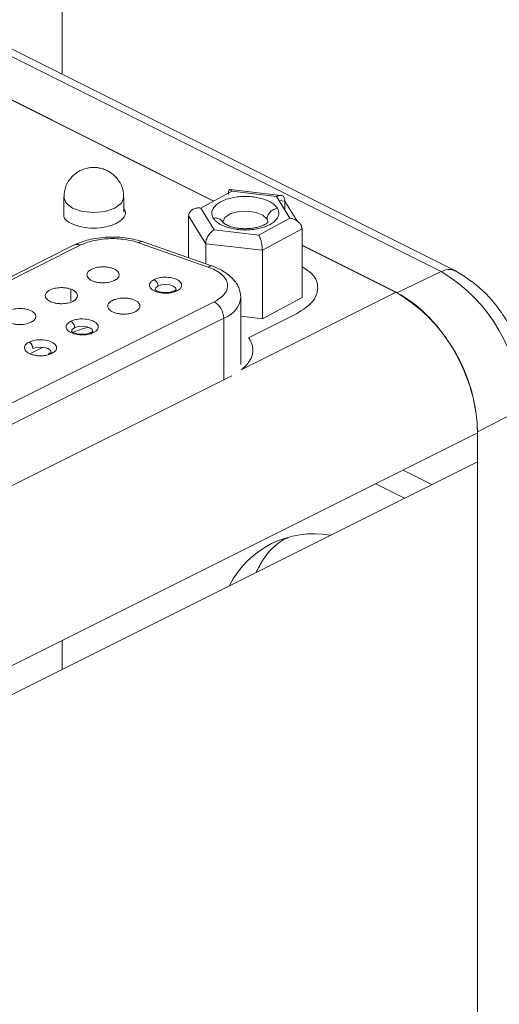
# Paper-space layout 'Sheet3' of a CAD drawing. Header units: inches. Extents: x 0.78 to 10.31, y 0.31 to 7.8.
# Tile 20 of 24: x 4.81 to 5.26, y 2.12 to 3.04. Entities that reach past the tile are written whole.
import ezdxf

# ---------------------------------------------------------------- set-up
doc = ezdxf.new("R2010")
doc.units = ezdxf.units.IN
doc.header["$MEASUREMENT"] = 0
doc.layers.add('SLD-0', color=7, linetype='Continuous')
doc.styles.add('SLDTEXTSTYLE3', font='TXT', dxfattribs={"width": 0.75})
doc.dimstyles.new('SLDDIMSTYLE2', dxfattribs={"dimtxt": 0.125, "dimasz": 0.13, "dimexe": 0, "dimexo": 0.0625, "dimgap": 0.03125, "dimtad": 0, "dimtih": 1, "dimtoh": 1, "dimlfac": 2, "dimrnd": 1e-09, "dimzin": 12, "dimdsep": 46, "dimtxsty": 'SLDTEXTSTYLE3', "dimsah": 1, "dimcen": 0.09, "dimadec": 0, "dimazin": 3, "dimtfac": 1, "dimtofl": 0, "dimtmove": 0, "dimatfit": 3, "dimfxl": 1, "dimfrac": 2, "dimtolj": 1, "dimtzin": 12, "dimarcsym": 0})

# ---------------------------------------------------------------- blocks, each defined once
blk = doc.blocks.new('_D_5')
at = {"layer": 'SLD-0'}
for p, q in [((9.20379, 5.59952), (9.20379, 7.80071)), ((9.20379, 7.69245), (8.74783, 7.46448)), ((8.06267, 7.4448), (8.03728, 7.4448)), ((8.03728, 7.4448), (8.03728, 7.24636)), ((8.63413, 7.4448), (8.65952, 7.4448)), ((8.65952, 7.4448), (8.65952, 7.24636)), ((8.03728, 7.24636), (8.06267, 7.24636)), ((8.65952, 7.24636), (8.63413, 7.24636)), ((2.61008, 4.3956), (7.94897, 7.06504)), ((2.61008, 3.06044), (2.61008, 4.50385))]:
    blk.add_line(p, q, dxfattribs=at)
for points in [[(9.20379, 7.69245), (9.10292, 7.66438), (9.12081, 7.6286)], [(2.61008, 4.3956), (2.71094, 4.42367), (2.69305, 4.45945)]]:
    blk.add_solid(points, dxfattribs=at)
at = {"layer": 'SLD-0', "char_height": 0.125, "attachment_point": 1, "style": 'SLDTEXTSTYLE3'}
for s, insert in [('473.71', (8.09441, 7.40749, -0.83166)), ('18.65', (8.08981, 7.22047, -0.83166))]:
    blk.add_mtext(s, dxfattribs=dict(at, insert=insert))

psp = doc.layouts.new('Sheet3')

# ---------------------------------------------------------------- linework, layer by layer
at = {"color": 7, "linetype": 'Continuous', "lineweight": 15}
for p, q in [((4.8497, 3.28356), (4.8497, 2.98468)), ((5.2032, 2.80049), (4.77045, 3.01687)), ((5.2167, 2.80118), (4.78393, 3.01756)), ((5.05365, 2.87152), (5.00639, 2.87697)), ((4.85114, 2.86958), (4.85114, 2.85195)), ((4.90714, 2.85572), (4.90714, 2.86958)), ((5.00806, 2.87537), (5.04969, 2.87057)), ((4.99143, 2.83932), (4.97893, 2.85974)), ((5.05756, 2.86613), (5.05756, 2.85771)), ((4.98356, 2.82643), (4.96768, 2.85238)), ((4.96768, 2.85238), (4.96768, 2.81342)), ((5.06219, 2.85014), (5.03306, 2.83452)), ((5.03306, 2.83452), (4.99143, 2.83932)), ((4.99854, 2.84784), (4.99888, 2.84714)), ((5.07344, 2.84019), (5.03644, 2.82034)), ((5.07344, 2.84019), (5.07344, 2.77632)), ((4.86097, 2.82532), (4.59374, 2.6917)), ((4.86656, 2.82496), (4.59933, 2.69135)), ((4.98587, 2.80463), (4.92099, 2.82734)), ((4.99, 2.8056), (4.92512, 2.82832)), ((5.03644, 2.82034), (4.98356, 2.82643)), ((4.98356, 2.82643), (4.98356, 2.80786)), ((5.03644, 2.75647), (5.03644, 2.82034)), ((5.1618, 2.78068), (5.2032, 2.80049)), ((4.95614, 2.78333), (4.95439, 2.78245)), ((5.01649, 2.71389), (5.01649, 2.7764)), ((5.01678, 2.70887), (5.16127, 2.78112)), ((4.70486, 2.62886), (4.99154, 2.7722)), ((5.00038, 2.75695), (4.7137, 2.61361)), ((4.87835, 2.74444), (4.87661, 2.74356)), ((4.83946, 2.72499), (4.83772, 2.72412)), ((5.27778, 2.67185), (5.23711, 2.6508)), ((5.14217, 2.60246), (5.16902, 2.58904)), ((4.8497, 2.45622), (4.8497, 2.42938))]:
    psp.add_line(p, q, dxfattribs=at)
at = {"color": 144, "linetype": 'Continuous', "lineweight": 0}
for p, q in [((4.99104, 2.86624), (4.79059, 2.96646)), ((4.79059, 2.96629), (4.99087, 2.86615)), ((4.97893, 2.85974), (5.00806, 2.87537)), ((5.04969, 2.87057), (5.06219, 2.85014)), ((5.05756, 2.86613), (5.06903, 2.84739)), ((5.16127, 2.78112), (5.07344, 2.82504)), ((5.07344, 2.82486), (5.1618, 2.78068)), ((5.07344, 2.77632), (5.03644, 2.75647)), ((5.03644, 2.75647), (5.01649, 2.75877)), ((5.06829, 2.76115), (5.02352, 2.73876)), ((4.81963, 2.72374), (4.83188, 2.72986)), ((4.72433, 2.56153), (5.00788, 2.7033)), ((5.23729, 2.65002), (4.54857, 2.30566)), ((5.23711, 2.6508), (5.23711, 1.84457)), ((5.23711, 2.62308), (4.54857, 2.27881)), ((5.23711, 2.62308), (5.23711, 1.84457))]:
    psp.add_line(p, q, dxfattribs=at)
at = {"color": 8, "linetype": 'Continuous', "lineweight": 15}
for p, q in [((5.05201, 2.86677), (5.05756, 2.86613)), ((5.04088, 2.84939), (5.04181, 2.84626)), ((4.85772, 2.77288), (4.85772, 2.78396)), ((5.00038, 2.69955), (5.00038, 2.75695)), ((5.1947, 2.60188), (5.16786, 2.6153))]:
    psp.add_line(p, q, dxfattribs=at)
at = {"color": 8, "linetype": 'Continuous', "lineweight": 15, "flags": 128}
for points in [[(4.85118, 2.87034), (4.85114, 2.86958), (4.85327, 2.86422), (4.85934, 2.85968), (4.86842, 2.85664), (4.87914, 2.85558), (4.88985, 2.85664), (4.89894, 2.85968), (4.90501, 2.86422), (4.90714, 2.86958), (4.90714, 2.86958)], [(4.99974, 2.84567), (4.99941, 2.8473), (5.00179, 2.85127), (5.00704, 2.85448), (5.01434, 2.85644), (5.02259, 2.85686), (5.03053, 2.85567), (5.03695, 2.85304), (5.04088, 2.84939), (5.04088, 2.84939)]]:
    psp.add_lwpolyline(points, dxfattribs=at)
at = {"color": 144, "linetype": 'Continuous', "lineweight": 0, "flags": 128}
for points in [[(4.93614, 2.78335), (4.9369, 2.78526), (4.93906, 2.78688)], [(4.95614, 2.78333), (4.95614, 2.78335), (4.95537, 2.78526), (4.95321, 2.78688), (4.94996, 2.78797), (4.94614, 2.78835), (4.94231, 2.78797), (4.93906, 2.78688)], [(4.85836, 2.74435), (4.85835, 2.74446), (4.85912, 2.74637), (4.86128, 2.74799)], [(4.87835, 2.74444), (4.87835, 2.74446), (4.87759, 2.74637), (4.87543, 2.74799), (4.87218, 2.74908), (4.86835, 2.74946), (4.86453, 2.74908), (4.86128, 2.74799)], [(4.83946, 2.72499), (4.83946, 2.72501), (4.8387, 2.72692), (4.83653, 2.72855), (4.83329, 2.72963), (4.82946, 2.73001), (4.82564, 2.72963), (4.82239, 2.72855)]]:
    psp.add_lwpolyline(points, dxfattribs=at)
at = {"color": 8, "linetype": 'Continuous', "lineweight": 15}
for centre, radius, start, end in [((4.86342, 2.81971), 0.00612, 59.11421, 113.61803), ((4.92394, 2.82407), 0.00441, 74.45528, 132.04296), ((4.98875, 2.8015), 0.00426, 67.08166, 132.707), ((4.99297, 2.77946), 0.02369, 288.21679, 352.96258)]:
    psp.add_arc(centre, radius, start, end, dxfattribs=at)
at = {"color": 7, "linetype": 'Continuous', "lineweight": 15}
for centre, radius, start, end in [((5.12511, 2.66927), 0.1527, 0.96782, 59.24215), ((4.98229, 2.75665), 0.0181, 0.96782, 59.24215), ((5.0846, 2.46761), 0.08829, 79.93631, 153.19379)]:
    psp.add_arc(centre, radius, start, end, dxfattribs=at)
at = {"color": 144, "linetype": 'Continuous', "lineweight": 0}
for centre, radius, start, end in [((5.08169, 2.64739), 0.15562, 0.96782, 59.24215), ((4.89058, 2.67359), 0.07663, 102.25996, 113.78682)]:
    psp.add_arc(centre, radius, start, end, dxfattribs=at)
at = {"color": 7, "linetype": 'Continuous', "lineweight": 15}
for points, knots in [([(4.87914, 2.89758), (4.87901, 2.89758), (4.87826, 2.89757), (4.87633, 2.89748), (4.87274, 2.89696), (4.86756, 2.89534), (4.86131, 2.89168), (4.85545, 2.88533), (4.85156, 2.87748), (4.85156, 2.8719), (4.85155, 2.86958)], [0, 0, 0, 0, 0.008581, 0.051688, 0.131933, 0.256212, 0.421544, 0.621134, 0.842614, 1, 1, 1, 1]), ([(4.90672, 2.86958), (4.90684, 2.8707), (4.90732, 2.87537), (4.90419, 2.88319), (4.89851, 2.8904), (4.89266, 2.8943), (4.88845, 2.89606), (4.88562, 2.89685), (4.88368, 2.89722), (4.88234, 2.8974), (4.88139, 2.89749), (4.88073, 2.89753), (4.88026, 2.89756), (4.87993, 2.89757), (4.8797, 2.89757), (4.87945, 2.89758), (4.87927, 2.89758), (4.87914, 2.89758)], [0, 0, 0, 0, 0.076584, 0.31992, 0.54669, 0.699416, 0.794867, 0.857641, 0.900302, 0.929846, 0.950516, 0.965053, 0.975304, 0.982543, 0.987658, 0.991273, 1, 1, 1, 1]), ([(5.05044, 2.85952), (5.05023, 2.85984), (5.04981, 2.86049), (5.04901, 2.86143), (5.04795, 2.8625), (5.04654, 2.86367), (5.0441, 2.86531), (5.04045, 2.86712), (5.03532, 2.86883), (5.02962, 2.87), (5.02357, 2.8706), (5.0174, 2.87059), (5.01136, 2.86998), (5.00567, 2.86879), (5.00055, 2.86707), (4.9962, 2.86489), (4.99279, 2.86232), (4.99044, 2.85947), (4.98945, 2.85695), (4.98926, 2.8549), (4.98942, 2.85337), (4.98986, 2.85185), (4.99041, 2.85086), (4.99068, 2.85037)], [0, 0, 0, 0, 0.020872, 0.041698, 0.06257, 0.093848, 0.125126, 0.187606, 0.250086, 0.312566, 0.375047, 0.437527, 0.500007, 0.562487, 0.624967, 0.687448, 0.749928, 0.812408, 0.874888, 0.906166, 0.937444, 0.968722, 1, 1, 1, 1]), ([(4.99068, 2.85037), (4.99089, 2.85005), (4.99131, 2.8494), (4.99211, 2.84846), (4.99317, 2.84739), (4.99458, 2.84622), (4.99702, 2.84458), (5.00067, 2.84276), (5.0058, 2.84106), (5.0115, 2.83988), (5.01755, 2.83929), (5.02372, 2.8393), (5.02976, 2.83991), (5.03545, 2.84109), (5.04057, 2.84281), (5.04492, 2.845), (5.04833, 2.84756), (5.05068, 2.85041), (5.05167, 2.85294), (5.05186, 2.85498), (5.0517, 2.85651), (5.05126, 2.85804), (5.05071, 2.85902), (5.05044, 2.85952)], [0, 0, 0, 0, 0.020872, 0.041698, 0.06257, 0.093848, 0.125126, 0.187606, 0.250086, 0.312566, 0.375047, 0.437527, 0.500007, 0.562487, 0.624967, 0.687448, 0.749928, 0.812408, 0.874888, 0.906166, 0.937444, 0.968722, 1, 1, 1, 1]), ([(5.05044, 2.85952), (5.04931, 2.85934), (5.0481, 2.85897), (5.04574, 2.85777), (5.04461, 2.85693), (5.04275, 2.85496), (5.04202, 2.85382), (5.04108, 2.85155), (5.04088, 2.85041), (5.04088, 2.84939)], [0, 0, 0, 0, 0.25, 0.25, 0.5, 0.5, 0.75, 0.75, 1, 1, 1, 1]), ([(4.98356, 2.82643), (4.98357, 2.82681), (4.9836, 2.82758), (4.9838, 2.82881), (4.98419, 2.83027), (4.98485, 2.83198), (4.98582, 2.83379), (4.98702, 2.83554), (4.98831, 2.83698), (4.9898, 2.83833), (4.99083, 2.83895), (4.99143, 2.83932)], [0, 0, 0, 0, 0.076693, 0.154478, 0.233766, 0.35116, 0.477202, 0.597775, 0.734063, 0.844571, 1, 1, 1, 1]), ([(5.0417, 2.84633), (5.0417, 2.84637), (5.04168, 2.84647), (5.04043, 2.84524), (5.0368, 2.84331), (5.03184, 2.84171), (5.02688, 2.84081), (5.02203, 2.84039), (5.01664, 2.84048), (5.01123, 2.84118), (5.00635, 2.84246), (5.00251, 2.84416), (4.99982, 2.84602), (4.99895, 2.84725), (4.99854, 2.84784)], [0, 0, 0, 0, 0.054776, 0.164874, 0.267228, 0.368422, 0.433725, 0.508745, 0.591376, 0.678446, 0.766136, 0.850712, 0.929244, 1, 1, 1, 1]), ([(4.92553, 2.82814), (4.92056, 2.82953), (4.91029, 2.83241), (4.89211, 2.83305), (4.87437, 2.83079), (4.86515, 2.827), (4.86069, 2.82517)], [0, 0, 0, 0, 0.241529, 0.4990563, 0.7570778, 1, 1, 1, 1]), ([(4.92099, 2.82734), (4.91726, 2.82865), (4.91287, 2.82973), (4.90325, 2.83107), (4.89804, 2.83133), (4.88777, 2.83088), (4.88273, 2.83018), (4.87373, 2.82802), (4.86978, 2.82657), (4.86656, 2.82496)], [0, 0, 0, 0, 0.25, 0.25, 0.5, 0.5, 0.75, 0.75, 1, 1, 1, 1]), ([(5.03306, 2.83452), (5.0332, 2.83428), (5.03346, 2.83384), (5.03381, 2.83309), (5.0341, 2.8324), (5.03449, 2.8314), (5.03495, 2.83001), (5.03547, 2.82807), (5.03589, 2.82609), (5.0362, 2.82406), (5.0364, 2.8221), (5.03643, 2.82092), (5.03644, 2.82034)], [0, 0, 0, 0, 0.0834174, 0.1555901, 0.2165176, 0.266202, 0.4024491, 0.5230647, 0.6490681, 0.766502, 0.8846928, 1, 1, 1, 1]), ([(4.99154, 2.7722), (4.99538, 2.77412), (4.99883, 2.7766), (5.00337, 2.78244), (5.0044, 2.78578), (5.00325, 2.79237), (5.00107, 2.79557), (4.99457, 2.80092), (4.99031, 2.80307), (4.98587, 2.80463)], [0, 0, 0, 0, 0.25, 0.25, 0.5, 0.5, 0.75, 0.75, 1, 1, 1, 1]), ([(5.01649, 2.77634), (5.01611, 2.77941), (5.01536, 2.78546), (5.00935, 2.79382), (5.00098, 2.80079), (4.99381, 2.80393), (4.99041, 2.80542)], [0, 0, 0, 0, 0.270092, 0.532837, 0.778446, 1, 1, 1, 1]), ([(4.95674, 2.78237), (4.95586, 2.78193), (4.95475, 2.78149), (4.95195, 2.78072), (4.95024, 2.78039), (4.94628, 2.78011), (4.94402, 2.78016), (4.93952, 2.78084), (4.9373, 2.78149), (4.93376, 2.78326), (4.93247, 2.78437), (4.9311, 2.78662), (4.931, 2.78775), (4.93157, 2.78973), (4.93221, 2.79058), (4.93375, 2.79198), (4.93465, 2.79254), (4.93553, 2.79298)], [0, 0, 0, 0, 0.125, 0.125, 0.25, 0.25, 0.375, 0.375, 0.5, 0.5, 0.625, 0.625, 0.75, 0.75, 0.875, 0.875, 1, 1, 1, 1]), ([(4.93553, 2.79298), (4.93641, 2.79342), (4.93752, 2.79387), (4.94033, 2.79464), (4.94203, 2.79496), (4.94599, 2.79524), (4.94825, 2.79519), (4.95275, 2.79451), (4.95497, 2.79386), (4.95851, 2.7921), (4.9598, 2.79099), (4.96117, 2.78874), (4.96127, 2.78761), (4.9607, 2.78563), (4.96006, 2.78477), (4.95852, 2.78337), (4.95763, 2.78282), (4.95674, 2.78237)], [0, 0, 0, 0, 0.125, 0.125, 0.25, 0.25, 0.375, 0.375, 0.5, 0.5, 0.625, 0.625, 0.75, 0.75, 0.875, 0.875, 1, 1, 1, 1]), ([(4.93906, 2.78688), (4.93906, 2.7879), (4.93872, 2.78927), (4.93734, 2.79165), (4.93636, 2.79256), (4.93553, 2.79298)], [0, 0, 0, 0, 0.5, 0.5, 1, 1, 1, 1]), ([(5.28648, 2.68262), (5.28556, 2.69349), (5.28415, 2.71024), (5.27555, 2.73398), (5.26661, 2.7519), (5.25545, 2.76835), (5.23916, 2.78707), (5.22552, 2.79563), (5.21665, 2.8012)], [0, 0, 0, 0, 0.237482, 0.365866, 0.497336, 0.629165, 0.758603, 1, 1, 1, 1]), ([(4.95439, 2.78245), (4.95345, 2.78207), (4.95147, 2.78126), (4.94754, 2.78071), (4.94365, 2.7808), (4.94041, 2.78141), (4.93803, 2.78227), (4.93666, 2.78304), (4.9362, 2.78346), (4.93619, 2.78341), (4.93619, 2.78339)], [0, 0, 0, 0, 0.146469, 0.305697, 0.460654, 0.593446, 0.708091, 0.827904, 0.949807, 1, 1, 1, 1]), ([(4.85775, 2.75409), (4.85863, 2.75453), (4.85974, 2.75498), (4.86254, 2.75575), (4.86425, 2.75607), (4.86821, 2.75635), (4.87047, 2.7563), (4.87497, 2.75562), (4.87719, 2.75497), (4.88073, 2.75321), (4.88202, 2.7521), (4.88339, 2.74984), (4.88349, 2.74872), (4.88292, 2.74674), (4.88228, 2.74588), (4.88074, 2.74448), (4.87984, 2.74393), (4.87896, 2.74348)], [0, 0, 0, 0, 0.125, 0.125, 0.25, 0.25, 0.375, 0.375, 0.5, 0.5, 0.625, 0.625, 0.75, 0.75, 0.875, 0.875, 1, 1, 1, 1]), ([(4.87896, 2.74348), (4.87808, 2.74304), (4.87697, 2.74259), (4.87416, 2.74183), (4.87246, 2.7415), (4.8685, 2.74122), (4.86624, 2.74127), (4.86174, 2.74195), (4.85952, 2.7426), (4.85598, 2.74437), (4.85469, 2.74548), (4.85332, 2.74773), (4.85322, 2.74886), (4.85379, 2.75084), (4.85443, 2.75169), (4.85597, 2.75309), (4.85686, 2.75365), (4.85775, 2.75409)], [0, 0, 0, 0, 0.125, 0.125, 0.25, 0.25, 0.375, 0.375, 0.5, 0.5, 0.625, 0.625, 0.75, 0.75, 0.875, 0.875, 1, 1, 1, 1]), ([(4.86128, 2.74799), (4.86128, 2.74901), (4.86094, 2.75038), (4.85956, 2.75276), (4.85858, 2.75367), (4.85775, 2.75409)], [0, 0, 0, 0, 0.5, 0.5, 1, 1, 1, 1]), ([(4.87661, 2.74356), (4.87566, 2.74318), (4.87369, 2.74237), (4.86976, 2.74182), (4.86587, 2.74191), (4.86263, 2.74252), (4.86025, 2.74338), (4.85887, 2.74415), (4.85842, 2.74457), (4.85841, 2.74452), (4.8584, 2.7445)], [0, 0, 0, 0, 0.146469, 0.305697, 0.460654, 0.593446, 0.708091, 0.827904, 0.949807, 1, 1, 1, 1]), ([(4.81886, 2.73464), (4.81974, 2.73509), (4.82085, 2.73553), (4.82365, 2.7363), (4.82536, 2.73662), (4.82932, 2.73691), (4.83158, 2.73686), (4.83608, 2.73617), (4.8383, 2.73553), (4.84184, 2.73376), (4.84313, 2.73265), (4.8445, 2.7304), (4.8446, 2.72927), (4.84403, 2.72729), (4.84338, 2.72644), (4.84185, 2.72503), (4.84095, 2.72448), (4.84007, 2.72404)], [0, 0, 0, 0, 0.125, 0.125, 0.25, 0.25, 0.375, 0.375, 0.5, 0.5, 0.625, 0.625, 0.75, 0.75, 0.875, 0.875, 1, 1, 1, 1])]:
    psp.add_open_spline(points, degree=3, knots=knots, dxfattribs=at)
at = {"color": 144, "linetype": 'Continuous', "lineweight": 0}
for points, knots in [([(5.00468, 2.87223), (5.00468, 2.8726), (5.0047, 2.87333), (5.00478, 2.8743), (5.00495, 2.87529), (5.00523, 2.87618), (5.00565, 2.8768), (5.00617, 2.87704), (5.00672, 2.8769), (5.00736, 2.87639), (5.0078, 2.87575), (5.00806, 2.87537)], [0, 0, 0, 0, 0.0766932, 0.1544781, 0.233766, 0.3511601, 0.4772018, 0.5977749, 0.7340631, 0.8445706, 1, 1, 1, 1]), ([(5.04969, 2.87057), (5.05001, 2.87073), (5.05061, 2.87103), (5.05143, 2.8713), (5.05211, 2.87146), (5.05302, 2.87158), (5.05409, 2.87152), (5.0553, 2.87107), (5.05627, 2.87029), (5.057, 2.86917), (5.05747, 2.86779), (5.05753, 2.86668), (5.05756, 2.86613)], [0, 0, 0, 0, 0.083414, 0.155585, 0.216514, 0.266202, 0.402455, 0.523065, 0.649069, 0.766502, 0.884693, 1, 1, 1, 1]), ([(4.90714, 2.85949), (4.9078, 2.85825), (4.90947, 2.85513), (4.90715, 2.84985), (4.90238, 2.84681), (4.9, 2.84529)], [0, 0, 0, 0, 0.250371, 0.625186, 1, 1, 1, 1]), ([(4.97893, 2.85974), (4.97847, 2.85978), (4.97761, 2.85986), (4.97643, 2.85983), (4.97546, 2.85973), (4.97417, 2.85951), (4.97263, 2.85905), (4.97091, 2.85816), (4.96952, 2.85702), (4.96847, 2.85563), (4.9678, 2.85407), (4.96772, 2.85294), (4.96768, 2.85238)], [0, 0, 0, 0, 0.083414, 0.155585, 0.216514, 0.266202, 0.402455, 0.523065, 0.649069, 0.766502, 0.884693, 1, 1, 1, 1]), ([(4.9, 2.84529), (4.89695, 2.84408), (4.89086, 2.84167), (4.87911, 2.84061), (4.86751, 2.84173), (4.85792, 2.84504), (4.85212, 2.84878), (4.85133, 2.85132), (4.85114, 2.85195)], [0, 0, 0, 0, 0.187546, 0.375093, 0.562639, 0.750186, 0.937732, 1, 1, 1, 1]), ([(5.07344, 2.84019), (5.07342, 2.84056), (5.07339, 2.84132), (5.07309, 2.84247), (5.07254, 2.84379), (5.0716, 2.84525), (5.07021, 2.84671), (5.06849, 2.848), (5.06665, 2.84897), (5.06451, 2.84976), (5.06305, 2.85), (5.06219, 2.85014)], [0, 0, 0, 0, 0.0766932, 0.1544782, 0.233766, 0.3511602, 0.4772019, 0.597775, 0.7340632, 0.8445706, 1, 1, 1, 1]), ([(4.87719, 2.8027), (4.87687, 2.80253), (4.87622, 2.80219), (4.87537, 2.80162), (4.87441, 2.80083), (4.87349, 2.79979), (4.87284, 2.79839), (4.87272, 2.79684), (4.87334, 2.79516), (4.8748, 2.79351), (4.87708, 2.79204), (4.88002, 2.7909), (4.88333, 2.79017), (4.88669, 2.78986), (4.88978, 2.78992), (4.89257, 2.79024), (4.89487, 2.79075), (4.89684, 2.79137), (4.89788, 2.79186), (4.89841, 2.7921)], [0, 0, 0, 0, 0.030243, 0.060306, 0.090457, 0.147623, 0.205008, 0.271768, 0.34418, 0.420919, 0.50002, 0.57912, 0.655859, 0.728271, 0.795032, 0.852198, 0.909583, 0.954632, 1, 1, 1, 1]), ([(4.89841, 2.7921), (4.89873, 2.79227), (4.89938, 2.79261), (4.90023, 2.79318), (4.90119, 2.79397), (4.90211, 2.79501), (4.90276, 2.79641), (4.90288, 2.79796), (4.90226, 2.79964), (4.9008, 2.80129), (4.89852, 2.80276), (4.89558, 2.8039), (4.89227, 2.80463), (4.88891, 2.80494), (4.88581, 2.80488), (4.88303, 2.80456), (4.88073, 2.80405), (4.87876, 2.80343), (4.87772, 2.80294), (4.87719, 2.8027)], [0, 0, 0, 0, 0.030243, 0.060306, 0.090457, 0.147623, 0.205008, 0.271768, 0.34418, 0.420919, 0.50002, 0.57912, 0.655859, 0.728271, 0.795032, 0.852198, 0.909583, 0.954632, 1, 1, 1, 1]), ([(5.07344, 2.80502), (5.07694, 2.80274), (5.08585, 2.79694), (5.08952, 2.78498), (5.08493, 2.77161), (5.07384, 2.76464), (5.06829, 2.76115)], [0, 0, 0, 0, 0.177586, 0.451724, 0.725862, 1, 1, 1, 1]), ([(4.85952, 2.77265), (4.85984, 2.77282), (4.86049, 2.77317), (4.86134, 2.77374), (4.8623, 2.77452), (4.86322, 2.77557), (4.86387, 2.77696), (4.86399, 2.77851), (4.86337, 2.78019), (4.86191, 2.78184), (4.85963, 2.78331), (4.85669, 2.78446), (4.85338, 2.78519), (4.85002, 2.78549), (4.84692, 2.78544), (4.84414, 2.78511), (4.84184, 2.7846), (4.83987, 2.78398), (4.83883, 2.7835), (4.8383, 2.78326)], [0, 0, 0, 0, 0.030243, 0.060306, 0.090457, 0.147623, 0.205008, 0.271768, 0.34418, 0.420919, 0.50002, 0.57912, 0.655859, 0.728271, 0.795032, 0.852198, 0.909583, 0.954632, 1, 1, 1, 1]), ([(4.8383, 2.78326), (4.83798, 2.78309), (4.83733, 2.78274), (4.83648, 2.78217), (4.83552, 2.78139), (4.8346, 2.78034), (4.83395, 2.77895), (4.83383, 2.7774), (4.83445, 2.77572), (4.83591, 2.77407), (4.83819, 2.7726), (4.84113, 2.77145), (4.84444, 2.77072), (4.8478, 2.77041), (4.85089, 2.77047), (4.85368, 2.7708), (4.85598, 2.77131), (4.85795, 2.77193), (4.85899, 2.77241), (4.85952, 2.77265)], [0, 0, 0, 0, 0.030243, 0.060306, 0.090457, 0.147623, 0.205008, 0.271768, 0.34418, 0.420919, 0.50002, 0.57912, 0.655859, 0.728271, 0.795032, 0.852198, 0.909583, 0.954632, 1, 1, 1, 1]), ([(4.91785, 2.76293), (4.91818, 2.7631), (4.91883, 2.76344), (4.91968, 2.76402), (4.92064, 2.7648), (4.92155, 2.76585), (4.92221, 2.76724), (4.92232, 2.76879), (4.92171, 2.77047), (4.92025, 2.77212), (4.91796, 2.77359), (4.91502, 2.77473), (4.91172, 2.77546), (4.90836, 2.77577), (4.90526, 2.77571), (4.90248, 2.77539), (4.90018, 2.77488), (4.89821, 2.77426), (4.89716, 2.77378), (4.89664, 2.77354)], [0, 0, 0, 0, 0.030243, 0.060306, 0.090457, 0.147623, 0.205008, 0.271768, 0.34418, 0.420919, 0.50002, 0.57912, 0.655859, 0.728271, 0.795032, 0.852198, 0.909583, 0.954632, 1, 1, 1, 1]), ([(5.23711, 2.6508), (5.23711, 2.66287), (5.23515, 2.67592), (5.22761, 2.702), (5.22202, 2.71502), (5.20808, 2.73906), (5.19973, 2.75008), (5.18151, 2.76842), (5.17166, 2.77575), (5.1618, 2.78068)], [0, 0, 0, 0, 0.25, 0.25, 0.5, 0.5, 0.75, 0.75, 1, 1, 1, 1]), ([(4.82062, 2.75321), (4.82095, 2.75338), (4.8216, 2.75372), (4.82245, 2.75429), (4.82341, 2.75508), (4.82433, 2.75612), (4.82498, 2.75751), (4.8251, 2.75907), (4.82448, 2.76075), (4.82302, 2.7624), (4.82073, 2.76387), (4.8178, 2.76501), (4.81449, 2.76574), (4.81113, 2.76605), (4.80803, 2.76599), (4.80525, 2.76567), (4.80295, 2.76516), (4.80098, 2.76454), (4.79994, 2.76405), (4.79941, 2.76381)], [0, 0, 0, 0, 0.030243, 0.0603059, 0.0904568, 0.147623, 0.2050077, 0.2717683, 0.3441803, 0.4209191, 0.5000197, 0.5791203, 0.6558592, 0.7282712, 0.7950318, 0.8521979, 0.9095827, 0.9546315, 1, 1, 1, 1]), ([(4.89664, 2.77354), (4.89631, 2.77336), (4.89566, 2.77302), (4.89481, 2.77245), (4.89385, 2.77166), (4.89294, 2.77062), (4.89228, 2.76923), (4.89217, 2.76768), (4.89278, 2.766), (4.89424, 2.76434), (4.89653, 2.76287), (4.89947, 2.76173), (4.90277, 2.761), (4.90613, 2.76069), (4.90923, 2.76075), (4.91201, 2.76108), (4.91432, 2.76158), (4.91628, 2.76221), (4.91733, 2.76269), (4.91785, 2.76293)], [0, 0, 0, 0, 0.030243, 0.060306, 0.090457, 0.147623, 0.205008, 0.271768, 0.34418, 0.420919, 0.50002, 0.57912, 0.655859, 0.728271, 0.795032, 0.852198, 0.909583, 0.954632, 1, 1, 1, 1]), ([(4.79941, 2.76381), (4.79909, 2.76364), (4.79843, 2.7633), (4.79759, 2.76273), (4.79662, 2.76194), (4.79571, 2.76089), (4.79506, 2.7595), (4.79494, 2.75795), (4.79556, 2.75627), (4.79702, 2.75462), (4.7993, 2.75315), (4.80224, 2.75201), (4.80555, 2.75128), (4.8089, 2.75097), (4.812, 2.75103), (4.81479, 2.75135), (4.81709, 2.75186), (4.81906, 2.75248), (4.8201, 2.75296), (4.82062, 2.75321)], [0, 0, 0, 0, 0.030243, 0.060306, 0.090457, 0.147623, 0.205008, 0.271768, 0.34418, 0.420919, 0.50002, 0.57912, 0.655859, 0.728271, 0.795032, 0.852198, 0.909583, 0.954632, 1, 1, 1, 1]), ([(5.02352, 2.73876), (5.02386, 2.73827), (5.02455, 2.73729), (5.02541, 2.73579), (5.02613, 2.73428), (5.02671, 2.73274), (5.02737, 2.73043), (5.02775, 2.72731), (5.02732, 2.72341), (5.02601, 2.71957), (5.02405, 2.71624), (5.02179, 2.71342), (5.0195, 2.71109), (5.01769, 2.70961), (5.01678, 2.70887)], [0, 0, 0, 0, 0.050121, 0.100081, 0.149987, 0.199948, 0.250068, 0.375044, 0.50002, 0.624996, 0.749971, 0.833397, 0.916574, 1, 1, 1, 1]), ([(4.81886, 2.73464), (4.81853, 2.73447), (4.81788, 2.73413), (4.81703, 2.73356), (4.81607, 2.73277), (4.81515, 2.73173), (4.8145, 2.73034), (4.81438, 2.72878), (4.815, 2.7271), (4.81646, 2.72545), (4.81875, 2.72398), (4.82169, 2.72284), (4.82499, 2.72211), (4.82835, 2.7218), (4.83145, 2.72186), (4.83423, 2.72218), (4.83653, 2.72269), (4.8385, 2.72331), (4.83955, 2.7238), (4.84007, 2.72404)], [0, 0, 0, 0, 0.030243, 0.060306, 0.090457, 0.147623, 0.205008, 0.271768, 0.34418, 0.420919, 0.50002, 0.57912, 0.655859, 0.728271, 0.795032, 0.852198, 0.909583, 0.954632, 1, 1, 1, 1]), ([(4.82239, 2.72855), (4.82239, 2.72957), (4.82205, 2.73094), (4.82067, 2.73332), (4.81969, 2.73423), (4.81886, 2.73464)], [0, 0, 0, 0, 0.5, 0.5, 1, 1, 1, 1]), ([(4.84007, 2.72404), (4.83957, 2.72421), (4.83853, 2.72457), (4.83731, 2.72402), (4.8369, 2.72316), (4.83673, 2.72278)], [0, 0, 0, 0, 0.3424283, 0.7126129, 1, 1, 1, 1]), ([(5.03059, 2.51982), (5.03262, 2.5237), (5.03916, 2.53622), (5.04967, 2.54715), (5.05905, 2.55165), (5.06064, 2.55241)], [0, 0, 0, 0, 0.271623, 0.876628, 1, 1, 1, 1])]:
    psp.add_open_spline(points, degree=3, knots=knots, dxfattribs=at)
at = {"color": 8, "linetype": 'Continuous', "lineweight": 15}
for points, knots in [([(4.99832, 2.84772), (4.99784, 2.8483), (4.99673, 2.84966), (4.99389, 2.85056), (4.99172, 2.85043), (4.99068, 2.85037)], [0, 0, 0, 0, 0.2844976, 0.6561833, 1, 1, 1, 1]), ([(5.21646, 2.80077), (5.21486, 2.80154), (5.21102, 2.80341), (5.20608, 2.80157), (5.2032, 2.80049)], [0, 0, 0, 0, 0.416985, 1, 1, 1, 1]), ([(4.95674, 2.78237), (4.95624, 2.78255), (4.95521, 2.7829), (4.95398, 2.78236), (4.95358, 2.7815), (4.9534, 2.78112)], [0, 0, 0, 0, 0.3424283, 0.7126129, 1, 1, 1, 1]), ([(4.87896, 2.74348), (4.87846, 2.74366), (4.87743, 2.74401), (4.8762, 2.74347), (4.87579, 2.74261), (4.87562, 2.74223)], [0, 0, 0, 0, 0.342428, 0.712613, 1, 1, 1, 1])]:
    psp.add_open_spline(points, degree=3, knots=knots, dxfattribs=at)

# ---------------------------------------------------------------- dimensions: what is measured, and where the dimension line sits
at = {"layer": 'SLD-0'}
dim = psp.add_linear_dim(base=(2.61008, 4.3956), p1=(9.20379, 5.55622), p2=(2.61008, 3.01714), angle=26.56505, dimstyle='SLDDIMSTYLE2', dxfattribs=at)
dim.commit()
dim.dimension.update_dxf_attribs({"geometry": '_D_5', "text_midpoint": (8.3484, 7.26476), "dimtype": 160})

doc.saveas('drawing.dxf')
